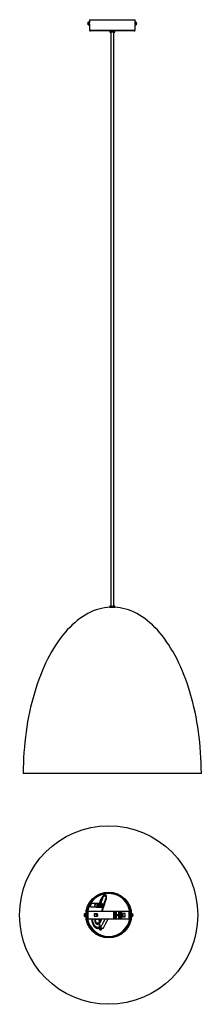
# Model space of a CAD drawing. Header units: millimetres. Extents: x 195 to 593, y -309 to 1842.
import ezdxf

# ---------------------------------------------------------------- set-up
doc = ezdxf.new("R2010")
doc.units = ezdxf.units.MM

msp = doc.modelspace()

# ---------------------------------------------------------------- linework, layer by layer
at = {"color": 7, "linetype": 'Continuous', "lineweight": 25}
for p, q in [((344, 1834.4), (344, 1834.5)), ((344, 1834.4), (344.1, 1834.4)), ((344, 1834.2), (344, 1833.9)), ((344, 1834.2), (344.1, 1834.2)), ((344, 1833.5), (344, 1833.7)), ((344, 1833.2), (344, 1833.2)), ((346.3, 1836.6), (344.9, 1836.6)), ((344.9, 1831), (346.3, 1831)), ((346.3, 1831), (346.3, 1836.6)), ((347.9, 1835.3), (346.4, 1835.3)), ((346.4, 1832.3), (347.9, 1832.3)), ((347.9, 1842), (347.9, 1835.9)), ((347.9, 1842), (447.9, 1842)), ((347.9, 1832.1), (347.9, 1833.8)), ((347.9, 1832.3), (347.9, 1832.1)), ((347.9, 1830), (347.9, 1819.4)), ((448.2, 1835.3), (447.8, 1835.3)), ((447.8, 1833.8), (447.8, 1832.1)), ((447.8, 1832.3), (448.2, 1832.3)), ((447.8, 1832.1), (447.8, 1832.3)), ((447.9, 1835.9), (447.9, 1842)), ((447.9, 1819.4), (447.9, 1830)), ((449.7, 1836.6), (448.3, 1836.6)), ((448.3, 1836.6), (448.3, 1831)), ((448.3, 1831), (449.7, 1831)), ((450.7, 1833.5), (450.5, 1833.5)), ((450.7, 1833.2), (450.5, 1833.2)), ((450.7, 1834.4), (450.7, 1834.5)), ((450.7, 1834.1), (450.7, 1833.9)), ((450.7, 1833.5), (450.7, 1833.8)), ((450.7, 1833.2), (450.7, 1833.1)), ((445.9, 1817.4), (349.9, 1817.4)), ((392.4, 1816.9), (392.4, 1815.5)), ((392.5, 1817), (403.3, 1817)), ((392.9, 1817.4), (392.9, 1817)), ((402.4, 1814.5), (393.4, 1814.5)), ((394.9, 1814.5), (394.9, 561)), ((400.9, 561), (400.9, 1814.5)), ((402.8, 1817), (402.8, 1817.4)), ((403.4, 1815.5), (403.4, 1816.9)), ((392.4, 560), (392.4, 558.6)), ((393.4, 561), (402.4, 561)), ((403.4, 558.6), (403.4, 560)), ((403.3, 558.5), (392.5, 558.5)), ((592.9, 195.3), (202.9, 195.3)), ((370.3, -86.6), (373.4, -77.6)), ((374.4, -78), (371.2, -86.9)), ((372.2, -87.3), (375.3, -78.3)), ((376.3, -78.6), (373.1, -87.6)), ((373.4, -77.6), (376.3, -78.6)), ((342.1, -105.6), (437.1, -105.6)), ((342.1, -122.6), (342.1, -105.6)), ((344.1, -105.6), (344.1, -122.6)), ((350.2, -96.2), (350.6, -87.8)), ((375.2, -97.6), (350.2, -96.2)), ((350.2, -96.2), (350.3, -96.2)), ((350.7, -87.9), (350.3, -96.2)), ((350.3, -96.2), (375.1, -97.5)), ((350.6, -87.8), (368.9, -88.7)), ((350.6, -87.8), (350.7, -87.9)), ((368.8, -88.8), (350.7, -87.9)), ((359.6, -96.7), (360, -88.3)), ((360.1, -88.4), (359.7, -96.6)), ((364.6, -96.9), (365, -88.6)), ((365.1, -88.5), (364.7, -97)), ((370.3, -86.6), (367, -91.6)), ((368.9, -93), (368.2, -93.2)), ((368.4, -93.9), (369.1, -93.7)), ((368.9, -92.1), (369.1, -92.8)), ((369, -93), (369, -93.2)), ((369.3, -92.8), (369.1, -92.8)), ((369.1, -93.5), (369.1, -93.7)), ((369.3, -93.8), (369.5, -93.8)), ((369.3, -93.9), (369.5, -94.6)), ((369.8, -92.6), (369.6, -91.9)), ((369.8, -92.6), (369.6, -92.7)), ((369.9, -93.7), (370, -93.7)), ((370.7, -92.6), (370, -92.7)), ((370, -92.9), (370, -92.8)), ((370.2, -93.5), (370.1, -93.3)), ((370.2, -94.4), (370.1, -93.7)), ((370.2, -93.5), (370.9, -93.3)), ((373.1, -87.6), (370.3, -86.6)), ((372.5, -93.5), (373.1, -87.6)), ((373, -88.9), (375.6, -89.1)), ((375.5, -89.2), (373, -89)), ((374, -97.5), (374.2, -94.3)), ((374.1, -97.4), (374.3, -94.4)), ((374.2, -94.3), (374.4, -94.5)), ((374.2, -94.3), (375.3, -94.4)), ((374.4, -94.5), (374.2, -97.5)), ((374.3, -92.7), (374.5, -89)), ((374.5, -92.5), (374.3, -92.7)), ((375.4, -92.7), (374.3, -92.7)), ((374.3, -94.4), (375.2, -94.5)), ((374.4, -92.6), (374.5, -89.1)), ((375.3, -92.6), (374.4, -92.6)), ((375.3, -94.6), (374.4, -94.5)), ((374.7, -89), (374.5, -92.5)), ((374.5, -92.5), (375.4, -92.5)), ((375.1, -97.5), (375.5, -89.2)), ((375.1, -97.5), (375.2, -97.6)), ((375.6, -89.1), (375.2, -97.6)), ((375.6, -89.1), (375.5, -89.2)), ((400.9, -122.6), (400.9, -105.6)), ((402.9, -105.6), (402.9, -122.6)), ((404.5, -122.6), (404.5, -105.6)), ((406.5, -105.6), (406.5, -122.6)), ((412.3, -122.6), (412.3, -105.6)), ((414.2, -105.6), (414.2, -122.6)), ((416.2, -122.6), (416.2, -105.6)), ((418.1, -105.6), (418.1, -122.6)), ((435.1, -122.6), (435.1, -105.6)), ((437.1, -105.6), (437.1, -122.6)), ((336.1, -113.5), (336.1, -113.4)), ((336.1, -113.5), (336.2, -113.5)), ((336.1, -113.7), (336.1, -114)), ((336.1, -113.7), (336.2, -113.7)), ((336.1, -114.4), (336.1, -114.1)), ((336.1, -114.6), (336.1, -114.7)), ((338.4, -111.3), (337, -111.3)), ((337, -116.9), (338.4, -116.9)), ((338.4, -116.9), (338.4, -111.3)), ((340, -112.6), (338.5, -112.6)), ((338.5, -115.6), (340, -115.6)), ((342.1, -112.6), (341.2, -112.6)), ((341.2, -115.6), (342.1, -115.6)), ((342.1, -122.6), (437.1, -122.6)), ((355.9, -123.2), (350.9, -122.6)), ((350.9, -122.6), (350.9, -122.6)), ((355.9, -123.2), (355.9, -122.6)), ((359.7, -114), (358.1, -113.9)), ((365.6, -111.6), (358.4, -111.6)), ((358.4, -116.6), (365.6, -116.6)), ((358.6, -123.5), (358.8, -122.6)), ((364, -124.1), (358.6, -123.5)), ((359.7, -114), (360, -111.6)), ((364, -124.1), (364.2, -122.6)), ((365.1, -114.7), (365.4, -111.6)), ((366, -114.8), (365.1, -114.7)), ((365.3, -116.2), (365.3, -116.6)), ((366.8, -124.4), (367, -122.6)), ((371.8, -125), (366.8, -124.4)), ((372, -122.6), (371.8, -125)), ((421.1, -110.5), (421.1, -117.6)), ((426.1, -117.6), (426.1, -110.5)), ((438.8, -112.6), (437.1, -112.6)), ((437.1, -115.6), (438.8, -115.6)), ((440.3, -112.6), (440, -112.6)), ((440, -115.6), (440.3, -115.6)), ((441.8, -111.3), (440.4, -111.3)), ((440.4, -111.3), (440.4, -116.9)), ((440.4, -116.9), (441.8, -116.9)), ((442.7, -113.4), (442.8, -113.4)), ((442.8, -114.4), (442.7, -114.4)), ((442.8, -114.6), (442.7, -114.6)), ((442.8, -113.5), (442.8, -113.4)), ((442.8, -113.7), (442.8, -114)), ((442.8, -114.4), (442.8, -114.1)), ((442.8, -114.6), (442.8, -114.7))]:
    msp.add_line(p, q, dxfattribs=at)
at = {"color": 8, "linetype": 'Continuous', "lineweight": 25}
for p, q in [((344.7, 1831.1), (344.7, 1836.5)), ((344.9, 1831), (344.9, 1836.6)), ((346.4, 1835.3), (346.4, 1832.3)), ((347.9, 1832.1), (347.9, 1832.1)), ((447.8, 1832.1), (447.8, 1832.1)), ((448.2, 1832.3), (448.2, 1835.3)), ((449.7, 1836.6), (449.7, 1831)), ((449.9, 1836.5), (449.9, 1831.1)), ((347.9, 1819.4), (447.9, 1819.4)), ((403.4, 1816.9), (392.4, 1816.9)), ((392.4, 1815.5), (403.4, 1815.5)), ((403.4, 560), (392.4, 560)), ((392.4, 558.6), (403.4, 558.6)), ((336.8, -116.7), (336.8, -111.4)), ((337, -116.9), (337, -111.3)), ((338.5, -112.6), (338.5, -115.6)), ((440.3, -115.6), (440.3, -112.6)), ((441.8, -111.3), (441.8, -116.9)), ((442.1, -111.4), (442.1, -116.7))]:
    msp.add_line(p, q, dxfattribs=at)
at = {"color": 7, "linetype": 'Continuous', "lineweight": 25, "flags": 128}
for points in [[(392.9, 558.5), (386.7, 558), (380.6, 557.2), (374.5, 556), (368.4, 554.5), (362.3, 552.6), (356.3, 550.3), (350.3, 547.7), (344.4, 544.7), (338.5, 541.4), (332.7, 537.7), (326.9, 533.7), (321.2, 529.4), (315.6, 524.7), (310.1, 519.7), (304.6, 514.4), (299.3, 508.8), (294, 502.8), (288.9, 496.6), (283.8, 490), (278.9, 483.2), (274.1, 476), (269.4, 468.6), (264.8, 460.9), (260.4, 453), (256.1, 444.8), (251.9, 436.3), (247.9, 427.6), (244.1, 418.7), (240.4, 409.6), (236.8, 400.2), (233.4, 390.6), (230.2, 380.9), (227.2, 370.9), (224.3, 360.8), (221.6, 350.6), (219, 340.1), (216.7, 329.5), (214.5, 318.8), (212.5, 308), (210.7, 297), (209, 286), (207.6, 274.9), (206.3, 263.6), (205.3, 252.4), (204.4, 241), (203.7, 229.6), (203.3, 218.2), (203, 206.8), (202.9, 195.3)], [(592.9, 195.3), (592.8, 206.8), (592.5, 218.2), (592, 229.6), (591.3, 241), (590.5, 252.4), (589.4, 263.6), (588.1, 274.9), (586.7, 286), (585.1, 297), (583.3, 308), (581.3, 318.8), (579.1, 329.5), (576.7, 340.1), (574.2, 350.6), (571.5, 360.8), (568.6, 370.9), (565.5, 380.9), (562.3, 390.6), (558.9, 400.2), (555.4, 409.6), (551.7, 418.7), (547.8, 427.6), (543.8, 436.3), (539.6, 444.8), (535.3, 453), (530.9, 460.9), (526.4, 468.6), (521.7, 476), (516.9, 483.2), (511.9, 490), (506.9, 496.6), (501.7, 502.8), (496.5, 508.8), (491.1, 514.4), (485.7, 519.7), (480.1, 524.7), (474.5, 529.4), (468.8, 533.7), (463.1, 537.7), (457.3, 541.4), (451.4, 544.7), (445.4, 547.7), (439.4, 550.3), (433.4, 552.6), (427.4, 554.5), (421.3, 556), (415.1, 557.2), (409, 558), (402.9, 558.5)], [(361.4, -122.6), (361.5, -122.6), (361.9, -122.6)], [(377.3, -143.1), (376.4, -143.2), (375.4, -143), (374.5, -142.5), (373.7, -141.9), (373.1, -141.2), (372.8, -140.4), (372.9, -139.7), (373, -139.6)], [(378.3, -142.4), (377.9, -142.8), (377.3, -143.1)]]:
    msp.add_lwpolyline(points, dxfattribs=at)
at = {"color": 7, "linetype": 'Continuous', "lineweight": 25}
for centre, radius in [((390, -114), 195), ((390, -114), 50), ((390, -114), 48.8), ((369.6, -93.2), 2.8), ((369.6, -93.2), 2.67), ((409.4, -114.1), 1.6)]:
    msp.add_circle(centre, radius, dxfattribs=at)
for centre, radius, start, end in [((348.9, 1833.8), 5, 147.664, 170.0967), ((345.1, 1834.1), 1.15, 147.2806, 164.7153), ((348, 1834), 4.09, 170.0961, 172.8015), ((348, 1833.7), 4.09, 169.5868, 172.8012), ((345.1, 1833.4), 1.15, 147.2806, 164.7153), ((345, 1834.2), 1.04, 194.8793, 200.1381), ((348, 1834), 4.11, 187.2113, 196.7536), ((348, 1833.7), 4.11, 187.2113, 196.7536), ((348.9, 1833.8), 5, 189.9033, 212.336), ((348.6, 1834.4), 4.46, 175.7094, 184.2906), ((345.1, 1832.6), 1.02, 171.0109, 188.9891), ((344.9, 1836.4), 0.27, 90, 147.664), ((344.9, 1831.3), 0.27, 212.336, 270), ((346.4, 1835.4), 0.1, 180, 270), ((346.4, 1832.2), 0.1, 90, 180), ((448.2, 1835.4), 0.1, 270, 360), ((448.2, 1832.2), 0.1, 0, 90), ((449.7, 1836.4), 0.27, 32.336, 90), ((449.7, 1831.3), 0.27, 270, 327.664), ((445.7, 1833.8), 5, 8.7158, 32.336), ((445.7, 1833.8), 5, 327.664, 351.2842), ((446.8, 1834), 3.86, 7.4622, 17.3028), ((449.2, 1835), 1.31, 352.0767, 7.9233), ((446.8, 1833.6), 3.86, 7.4622, 17.3028), ((449.3, 1834.2), 1.4, 330.6012, 346.5565), ((446.4, 1833.2), 4.17, 355.5618, 4.4382), ((449.3, 1833.5), 1.4, 330.6012, 346.5565), ((446.9, 1834), 3.84, 348.2173, 352.5539), ((349.9, 1819.4), 2, 180, 270), ((392.5, 1816.9), 0.1, 90, 180), ((393.4, 1815.5), 1, 180, 270), ((402.4, 1815.5), 1, 270, 0), ((403.3, 1816.9), 0.1, 0, 90), ((445.9, 1819.4), 2, 270, 0), ((393.4, 560), 1, 90, 180), ((402.4, 560), 1, 0, 90), ((392.5, 558.6), 0.1, 180, 270), ((403.3, 558.6), 0.1, 270, 0), ((359.7, -96.7), 0.0933, 172.6554, 261.8801), ((360.2, -88.4), 0.0933, 92.0596, 181.2843), ((364.7, -96.9), 0.0933, 172.6554, 261.8801), ((365.1, -88.6), 0.0933, 92.0596, 181.2843), ((369.6, -93.2), 3, 146.9907, 354.4527), ((378.9, -90.9), 11, 192.1862, 196.0503), ((371.9, -102.6), 11, 102.1862, 106.0503), ((369.6, -93.2), 0.675, 137.3489, 160.8876), ((369.6, -93.2), 0.556, 325.8365, 302.5485), ((369.5, -93.3), 0.482, 172.7484, 215.4881), ((369.6, -93.2), 0.675, 227.3489, 250.8876), ((369.5, -93.2), 0.482, 82.7484, 125.4881), ((369.6, -93.3), 0.482, 262.7484, 305.4881), ((367.2, -83.9), 11, 282.1862, 286.0503), ((369.6, -93.2), 0.675, 47.3489, 70.8876), ((369.6, -93.2), 0.482, 352.7484, 35.4881), ((369.6, -93.2), 0.675, 317.3489, 340.8876), ((360.2, -95.6), 11, 12.1862, 16.0503), ((374.2, -97.4), 0.1, 176.9698, 266.9698), ((374.6, -89.1), 0.1, 86.9698, 176.9698), ((375.2, -94.6), 0.1, 356.9698, 86.9698), ((375.3, -92.5), 0.1, 266.9698, 356.9698), ((341, -114.1), 5, 147.664, 170.0967), ((340.1, -113.9), 4.09, 170.0961, 172.8015), ((337.2, -113.8), 1.15, 147.2806, 164.7153), ((340.1, -114.2), 4.09, 169.5868, 172.8012), ((337.2, -114.4), 1.15, 147.2806, 164.7153), ((337.1, -113.7), 1.04, 194.8793, 200.1381), ((340.2, -113.9), 4.11, 187.2113, 196.7536), ((340.2, -114.2), 4.11, 187.2113, 196.7536), ((341, -114.1), 5, 189.9033, 212.336), ((340.7, -113.5), 4.46, 175.7094, 184.2906), ((337.2, -115.2), 1.02, 171.0109, 188.9891), ((337, -111.5), 0.27, 90, 147.664), ((337, -116.6), 0.27, 212.336, 270), ((338.5, -112.5), 0.1, 180, 270), ((338.5, -115.7), 0.1, 90, 180), ((366.7, -114.1), 8.65, 163.2034, 196.7966), ((358.2, -115.4), 1, 282.0011, 95.8268), ((361.6, -121.1), 2, 227.5373, 312.4627), ((362.8, -110.6), 2, 207.2619, 332.7381), ((362.8, -110.6), 1.5, 217.6433, 322.3567), ((366.3, -116.3), 1, 113.323, 173.4974), ((359.5, -114.1), 6.57, 337.632, 22.368), ((369.6, -122), 2, 196.5422, 343.4578), ((369.6, -122), 1.5, 202.3106, 337.6894), ((423.6, -116.6), 6.57, 67.632, 112.368), ((423.6, -109.3), 8.65, 253.2034, 286.7966), ((440.3, -112.5), 0.1, 270, 360), ((440.3, -115.7), 0.1, 0, 90), ((441.8, -111.5), 0.27, 32.336, 90), ((441.8, -116.6), 0.27, 270, 327.664), ((437.8, -114.1), 5, 8.7158, 32.336), ((437.8, -114.1), 5, 327.664, 351.2842), ((439, -113.9), 3.86, 7.4622, 17.3028), ((441.4, -112.9), 1.31, 352.0767, 7.9233), ((439, -114.2), 3.86, 7.4622, 17.3028), ((441.4, -113.7), 1.4, 330.6012, 346.5565), ((439, -113.9), 3.84, 348.2173, 352.5539), ((438.5, -114.7), 4.17, 355.5618, 4.4382), ((441.4, -114.3), 1.4, 330.6012, 346.5565)]:
    msp.add_arc(centre, radius, start, end, dxfattribs=at)
at = {"color": 8, "linetype": 'Continuous', "lineweight": 25}
for radius, start, end in [(46.9, 10.4186, 145.943), (46.8, 147.268, 169.5814), (46.9, 190.4876, 349.5124)]:
    msp.add_arc((390, -114), radius, start, end, dxfattribs=at)
at = {"color": 7, "linetype": 'Continuous', "lineweight": 25}
for points, knots in [([(347.9, 1833.8), (347.9, 1834.1), (347.9, 1834.5), (347.9, 1835.2), (347.9, 1835.7), (347.9, 1836), (347.9, 1836), (347.9, 1835.8), (347.9, 1835.5), (347.9, 1835.3), (347.9, 1835.3)], [0, 0, 0, 0, 0.142357, 0.284711, 0.427149, 0.569645, 0.712051, 0.854361, 0.996716, 1, 1, 1, 1]), ([(347.9, 1832.1), (347.9, 1832), (347.9, 1831.8), (347.9, 1831.6), (347.9, 1831.4), (347.9, 1831.2), (347.9, 1831), (347.9, 1830.8), (347.9, 1830.7), (347.9, 1830.4), (347.9, 1830.2), (347.9, 1830), (347.9, 1830), (347.9, 1830), (347.9, 1830), (347.9, 1830), (347.9, 1830.1), (347.9, 1830.2), (347.9, 1830.3), (347.9, 1830.4), (347.9, 1830.5), (347.9, 1830.7), (347.9, 1830.8), (347.9, 1831), (347.9, 1831.2), (347.9, 1831.4), (347.9, 1831.6), (347.9, 1831.8), (347.9, 1832), (347.9, 1832.1)], [0, 0, 0, 0, 0.0625, 0.0625, 0.125, 0.125, 0.1875, 0.1875, 0.25, 0.25, 0.375, 0.375, 0.5, 0.5, 0.5625, 0.5625, 0.625, 0.625, 0.6875, 0.6875, 0.75, 0.75, 0.8125, 0.8125, 0.875, 0.875, 0.9375, 0.9375, 1, 1, 1, 1]), ([(447.8, 1835.3), (447.9, 1835.4), (447.9, 1835.7), (447.9, 1836), (447.9, 1836), (447.9, 1835.8), (447.8, 1835.4), (447.8, 1834.8), (447.8, 1834.2), (447.8, 1833.9), (447.8, 1833.8)], [0, 0, 0, 0, 0.096148, 0.239324, 0.382409, 0.525403, 0.668448, 0.81161, 0.954772, 1, 1, 1, 1]), ([(447.8, 1832.1), (447.8, 1831.9), (447.8, 1831.4), (447.8, 1830.8), (447.9, 1830.3), (447.9, 1830), (447.9, 1830), (447.9, 1830)], [0, 0, 0, 0, 0.212937, 0.42587, 0.638929, 0.852074, 1, 1, 1, 1]), ([(377, -105.6), (377.1, -104.8), (377.6, -102), (378.7, -97.2), (380.7, -91.3), (383, -85.4), (384.7, -80.6), (385.5, -76.8), (385.6, -74.3), (385.3, -72.5), (384.6, -71.2), (383.9, -70.5), (383, -70.1), (382.1, -69.9), (381.2, -70), (380, -70.4), (378.5, -71.3), (377.2, -72.6), (376, -74.2), (374.9, -75.9), (374.4, -77.2), (374.1, -77.9)], [0, 0, 0, 0, 0.045734, 0.16883, 0.291218, 0.417059, 0.540108, 0.595796, 0.644528, 0.686456, 0.706015, 0.726243, 0.747408, 0.765723, 0.781639, 0.804204, 0.836851, 0.88458, 0.91667, 0.956981, 1, 1, 1, 1]), ([(375.9, -78.5), (376, -78.4), (376.3, -77.7), (376.9, -76.5), (377.8, -75.1), (378.7, -73.9), (379.5, -73.1), (380.3, -72.5), (381.1, -72.1), (381.8, -71.9), (382.3, -72), (382.6, -72.1), (382.9, -72.3), (383.4, -73.1), (383.6, -74.6), (383.5, -76.6), (383, -78.9), (381.7, -83), (379.5, -88.8), (376.9, -96.1), (375.5, -101.8), (375.1, -104.9), (375, -105.6)], [0, 0, 0, 0, 0.012151, 0.04812, 0.089915, 0.121622, 0.14594, 0.164532, 0.189502, 0.203489, 0.214378, 0.221507, 0.228815, 0.244744, 0.280872, 0.325763, 0.379681, 0.439515, 0.612381, 0.788639, 0.956615, 1, 1, 1, 1]), ([(352.6, -122.8), (352.7, -123.2), (352.8, -125), (353.3, -127.8), (354.1, -131.2), (355, -134), (356.1, -136.1), (357.1, -137.8), (358.2, -139.1), (359.7, -140.6), (361.6, -141.8), (363.7, -142.7), (365.5, -143.1), (367.7, -143.3), (370.2, -143.2), (372.3, -142.9), (373.5, -142.6), (373.7, -142.5)], [0, 0, 0, 0, 0.034119, 0.15692, 0.257058, 0.338866, 0.405856, 0.460795, 0.50637, 0.550667, 0.643244, 0.693235, 0.747673, 0.811103, 0.886192, 0.975886, 1, 1, 1, 1]), ([(372.9, -140.7), (372.8, -140.7), (371.8, -141), (370, -141.2), (367.7, -141.3), (365.8, -141.1), (364.2, -140.7), (362.4, -140), (360.9, -138.9), (359.6, -137.6), (358.7, -136.5), (357.7, -135), (356.8, -133), (355.9, -130.5), (355.2, -127.3), (354.8, -124.7), (354.7, -123.2), (354.7, -123)], [0, 0, 0, 0, 0.013157, 0.10828, 0.186056, 0.250133, 0.303922, 0.35235, 0.440896, 0.483597, 0.529258, 0.585367, 0.654724, 0.740792, 0.847653, 0.979848, 1, 1, 1, 1]), ([(359.3, -123.6), (359.3, -123.7), (359.3, -124.6), (359.3, -126), (359.5, -127.7), (359.9, -129.4), (360.4, -130.9), (361.1, -132), (361.8, -132.8), (362.7, -133.4), (363.9, -133.8), (365.5, -134), (367.6, -133.6), (369.7, -132.3), (371.5, -130.4), (373.1, -127.7), (374.1, -125), (374.5, -123.1), (374.6, -122.6)], [0, 0, 0, 0, 0.016705, 0.087121, 0.145684, 0.192757, 0.260651, 0.30306, 0.331286, 0.368619, 0.414579, 0.458523, 0.538207, 0.619412, 0.707549, 0.803507, 0.941764, 1, 1, 1, 1]), ([(372.6, -122.6), (372.3, -123.8), (371.8, -125.9), (370.5, -128.4), (369, -130.2), (367.6, -131.3), (366.3, -131.8), (365.4, -131.9), (364.5, -131.9), (363.8, -131.7), (363.1, -131.3), (362.5, -130.7), (362, -129.6), (361.6, -128.1), (361.4, -126.2), (361.3, -124.8), (361.3, -123.9), (361.3, -123.8)], [0, 0, 0, 0, 0.166683, 0.276978, 0.376534, 0.466262, 0.508893, 0.549795, 0.588691, 0.622493, 0.653274, 0.689157, 0.738091, 0.814705, 0.88801, 0.980828, 1, 1, 1, 1]), ([(369, -124.7), (369, -125.5), (368.9, -127.3), (368.9, -129.2), (368.8, -130.3)], [0, 0, 0, 0, 0.429084, 1, 1, 1, 1]), ([(370.9, -127.4), (370.9, -126.7), (370.9, -125.9), (371, -125), (371, -124.9)], [0, 0, 0, 0, 0.823649, 1, 1, 1, 1]), ([(382, -122.6), (381.8, -123), (381.3, -123.9), (380.6, -125.3), (379.8, -126.8), (379, -128.2), (378.2, -129.7), (377.3, -131.5), (376.1, -133.7), (374.6, -136.5), (373.5, -138.5), (373, -139.6)], [0, 0, 0, 0, 0.064193, 0.147093, 0.228604, 0.306812, 0.385937, 0.48874, 0.621567, 0.789846, 1, 1, 1, 1]), ([(378.3, -142.4), (378.9, -141.2), (380, -139.1), (381.5, -136.2), (382.8, -133.9), (383.8, -132), (384.6, -130.4), (385.4, -128.9), (386.2, -127.4), (387, -126), (387.7, -124.7), (388.3, -123.5), (388.7, -122.8), (388.8, -122.6)], [0, 0, 0, 0, 0.195379, 0.349981, 0.470407, 0.562189, 0.635402, 0.70972, 0.785051, 0.849649, 0.909263, 0.963871, 1, 1, 1, 1]), ([(368.8, -132.7), (368.8, -133.3), (368.8, -135), (368.9, -137.5), (369, -139.8), (369.2, -141), (369.2, -141.2)], [0, 0, 0, 0, 0.197532, 0.604552, 0.906941, 1, 1, 1, 1]), ([(369.5, -143.2), (369.6, -143.7), (369.8, -144.4), (370.2, -145.4), (370.6, -146), (371, -146.4), (371.6, -146.6), (372.2, -146.7), (372.8, -146.5), (373.4, -146.1), (374.1, -145.5), (374.8, -144.5), (375.4, -143.6), (375.7, -143.1), (375.7, -143)], [0, 0, 0, 0, 0.121676, 0.221245, 0.272797, 0.329994, 0.393416, 0.455114, 0.513354, 0.58274, 0.675956, 0.80409, 0.982463, 1, 1, 1, 1]), ([(371.2, -141), (371.1, -140.6), (371, -139.4), (370.9, -137.7), (370.8, -135.6), (370.8, -133.6), (370.8, -132), (370.8, -131.1), (370.8, -131)], [0, 0, 0, 0, 0.108783, 0.357862, 0.527624, 0.718558, 0.986341, 1, 1, 1, 1]), ([(372.1, -144.6), (372.1, -144.6), (372.1, -144.6), (372.1, -144.6), (372.1, -144.6), (372, -144.6), (371.9, -144.4), (371.7, -143.8), (371.6, -143.3), (371.5, -143)], [0, 0, 0, 0, 0.000458, 0.044869, 0.071286, 0.103571, 0.192554, 0.461817, 1, 1, 1, 1]), ([(373.7, -142.5), (373.5, -142.9), (373, -143.6), (372.5, -144.3), (372.2, -144.5), (372.1, -144.6), (372.1, -144.6), (372.1, -144.6), (372.1, -144.6), (372.1, -144.6)], [0, 0, 0, 0, 0.485831, 0.77512, 0.86357, 0.924296, 0.965048, 0.995152, 1, 1, 1, 1]), ([(374.1, -142.3), (374, -142.4), (373.9, -142.5), (373.8, -142.5), (373.7, -142.5)], [0, 0, 0, 0, 0.652085, 1, 1, 1, 1])]:
    msp.add_open_spline(points, degree=3, knots=knots, dxfattribs=at)
for points in [[(368.9, -93), (369, -93), (369, -93), (369.1, -93)], [(369.1, -92.8), (369.1, -92.8), (369.1, -92.9), (369.1, -92.9)], [(369.1, -93.7), (369.1, -93.7), (369.2, -93.7), (369.2, -93.7)], [(369.3, -93.9), (369.3, -93.8), (369.3, -93.8), (369.3, -93.7)], [(369.8, -92.6), (369.8, -92.6), (369.8, -92.7), (369.8, -92.7)], [(370, -92.7), (370, -92.8), (369.9, -92.8), (369.9, -92.8)], [(370.1, -93.7), (370, -93.6), (370, -93.6), (370, -93.6)], [(370.2, -93.5), (370.1, -93.5), (370.1, -93.5), (370.1, -93.5)]]:
    msp.add_open_spline(points, degree=3, dxfattribs=at)

doc.saveas('drawing.dxf')
